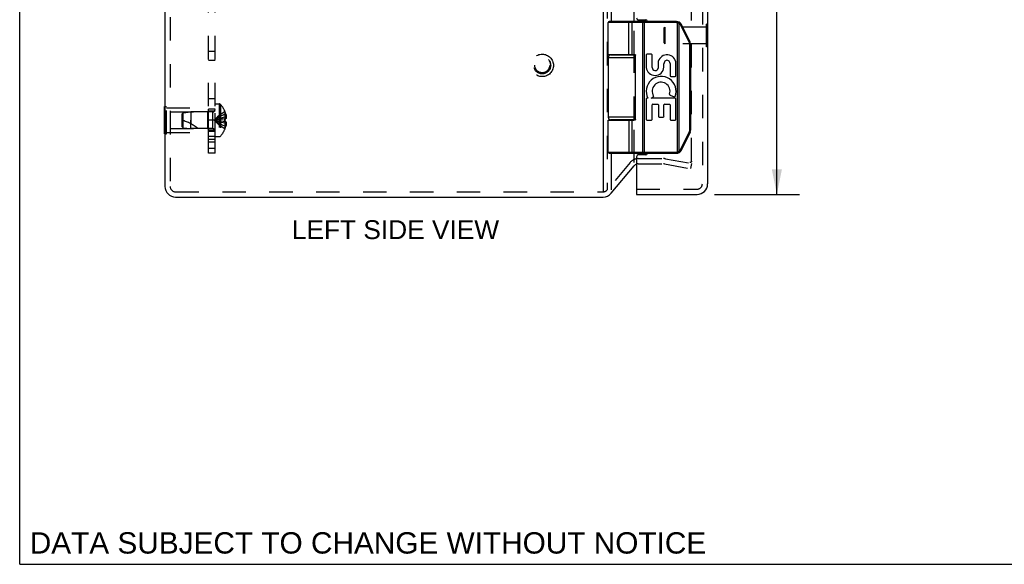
# Model space of a CAD drawing. Header units: inches. Extents: x 0 to 48.6, y 0 to 31.4.
# Tile 1 of 11: x 0 to 11.2, y 0 to 6.2. Entities that reach past the tile are written whole.
import ezdxf

# ---------------------------------------------------------------- set-up
doc = ezdxf.new("R2010")
doc.units = ezdxf.units.IN
doc.header["$LTSCALE"] = 2.671429
doc.header["$MEASUREMENT"] = 0
doc.linetypes.add('HIDDEN', pattern=[0.2, 0.1, -0.1])
doc.layers.get('0').update_dxf_attribs({"linetype": 'CONTINUOUS'})
for name, color, linetype in [('DEFAULT_2', 8, 'HIDDEN'), ('DIMENSIONS', 7, 'CONTINUOUS'), ('DOOR_ASSEMBLY', 7, 'CONTINUOUS'), ('SUBPANEL', 7, 'CONTINUOUS')]:
    doc.layers.add(name, color=color, linetype=linetype)
doc.styles.get("Standard").update_dxf_attribs({"font": 'arial.ttf'})
doc.dimstyles.new('DIMSTYLE_1', dxfattribs={"dimtxt": 0.214286, "dimasz": 0.285714, "dimexe": 0.09, "dimexo": 0.07, "dimgap": 0.0375, "dimtad": 0, "dimtih": 1, "dimtoh": 1, "dimzin": 4, "dimdsep": 46, "dimtxsty": 'Standard', "dimblk": '_FILLED', "dimblk1": '_FILLED', "dimblk2": '_FILLED', "dimcen": 0.09, "dimazin": 1, "dimtfac": 1, "dimtdec": 3, "dimtofl": 0, "dimtmove": 0, "dimatfit": 3, "dimldrblk": '_FILLED', "dimfxl": 0, "dimtolj": 1, "dimtzin": 4, "dimarcsym": 0})

# ---------------------------------------------------------------- blocks, each defined once
blk = doc.blocks.new('_FILLED')
at = {"color": 0, "linetype": 'ByBlock'}
blk.add_solid([(0, 0), (-1, 0.2), (-1, -0.2)], dxfattribs=at)
blk = doc.blocks.new('*D12')
at = {"layer": 'DIMENSIONS', "color": 2, "linetype": 'Continuous'}
for p, q in [((7.919, 16.152), (8.885, 16.152)), ((8.628, 16.152), (8.628, 10.59)), ((8.628, 4.212), (8.628, 9.84)), ((7.919, 4.212), (8.885, 4.212))]:
    blk.add_line(p, q, dxfattribs=at)
at = {"layer": 'DIMENSIONS', "color": 2, "linetype": 'Continuous', "xscale": 0.2857142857, "yscale": 0.2857142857, "zscale": 0.2857142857}
for p, rotation in [((8.628, 16.152), 90), ((8.628, 4.212), 270)]:
    blk.add_blockref('_FILLED', p, dxfattribs=dict(at, rotation=rotation))
at = {"layer": 'DIMENSIONS', "color": 2, "linetype": 'Continuous', "insert": (8.628, 10.483), "char_height": 0.2143, "width": 0.89697, "attachment_point": 2, "line_spacing_factor": 0.9}
blk.add_mtext('11.94\\PDOOR', dxfattribs=at)

msp = doc.modelspace()

# ---------------------------------------------------------------- linework, layer by layer
at = {"color": 7, "linetype": 'Continuous'}
for p, q in [((0, 0), (0, 31.429)), ((1.651, 5.213), (1.655, 5.213)), ((1.651, 4.901), (1.651, 5.213)), ((1.651, 5.057), (1.655, 5.057)), ((1.651, 4.901), (1.655, 4.901)), ((0, 0), (48.571, 0))]:
    msp.add_line(p, q, dxfattribs=at)
at = {"color": 3, "linetype": 'Continuous'}
for p, q in [((1.655, 16.917), (1.655, 4.302)), ((6.648, 16.131), (6.648, 4.242)), ((6.74, 14.182), (6.74, 6.182)), ((7.003, 6.182), (7.003, 14.182)), ((7.049, 6.182), (7.049, 6.202)), ((6.74, 5.807), (6.74, 5.802)), ((7.003, 5.802), (7.003, 5.807)), ((6.74, 5.062), (6.74, 5.057)), ((7.003, 5.057), (7.003, 5.062)), ((6.74, 4.682), (6.74, 4.263)), ((7.003, 4.577), (7.003, 4.682)), ((7.049, 4.662), (7.049, 4.682)), ((6.74, 4.225), (7.003, 4.538)), ((1.775, 4.182), (6.648, 4.182))]:
    msp.add_line(p, q, dxfattribs=at)
for centre, radius, start, end in [((7.049, 4.5), 0.06, 108.8206, 140), ((1.775, 4.302), 0.12, 180, 270), ((6.648, 4.302), 0.12, 270, 320)]:
    msp.add_arc(centre, radius, start, end, dxfattribs=at)
at = {"layer": 'DEFAULT_2', "color": 8, "linetype": 'HIDDEN'}
for p, q in [((1.715, 16.917), (1.715, 4.302)), ((6.694, 16.1), (6.694, 4.263)), ((7.655, 4.59), (7.655, 15.773)), ((7.003, 5.807), (7.003, 6.182)), ((7.003, 5.062), (7.003, 5.802)), ((1.655, 5.213), (1.672, 5.213)), ((1.672, 4.901), (1.672, 5.213)), ((1.672, 5.197), (2.151, 5.197)), ((2.141, 5.152), (2.151, 5.162)), ((2.151, 4.917), (2.151, 5.197)), ((2.226, 5.243), (2.272, 5.243)), ((2.226, 4.87), (2.226, 5.243)), ((2.272, 5.243), (2.272, 4.87)), ((2.287, 5.237), (2.287, 4.877)), ((1.655, 5.057), (1.672, 5.057)), ((1.713, 5.152), (2.141, 5.152)), ((1.713, 5.152), (1.713, 4.962)), ((1.851, 5.131), (1.861, 5.142)), ((1.851, 4.983), (1.851, 5.131)), ((1.861, 5.142), (1.951, 5.151)), ((1.861, 4.972), (1.861, 5.142)), ((2.198, 5.151), (1.951, 5.151)), ((1.951, 5.151), (1.951, 5.057)), ((1.951, 5.057), (1.951, 5.015)), ((1.951, 4.963), (1.951, 5.057)), ((2.141, 5.152), (2.141, 4.962)), ((2.198, 5.151), (2.198, 4.963)), ((2.275, 5.065), (2.254, 5.063)), ((2.295, 5.068), (2.274, 5.065)), ((2.317, 5.07), (2.295, 5.068)), ((2.339, 5.072), (2.317, 5.07)), ((2.339, 5.156), (2.339, 5.155)), ((2.339, 5.156), (2.339, 5.156)), ((2.339, 5.155), (2.339, 5.072)), ((2.339, 5.125), (2.349, 5.125)), ((2.339, 5.092), (2.354, 5.092)), ((2.339, 5.072), (2.339, 5.072)), ((2.339, 5.072), (2.349, 5.072)), ((2.339, 5.07), (2.339, 5.072)), ((2.339, 5.057), (2.339, 5.06)), ((2.339, 5.054), (2.339, 5.057)), ((7.003, 4.682), (7.003, 5.057)), ((1.713, 4.962), (2.141, 4.962)), ((1.851, 4.983), (1.861, 4.972)), ((1.861, 4.972), (1.951, 4.963)), ((2.198, 4.963), (1.951, 4.963)), ((2.141, 4.962), (2.151, 4.952)), ((2.339, 5.041), (2.317, 5.044)), ((2.339, 5.041), (2.339, 5.044)), ((2.339, 5.041), (2.339, 5.041)), ((2.349, 5.041), (2.339, 5.041)), ((2.339, 5.041), (2.339, 4.959)), ((2.339, 5.022), (2.354, 5.022)), ((2.339, 4.988), (2.349, 4.988)), ((2.339, 4.959), (2.339, 4.958)), ((2.339, 4.958), (2.339, 4.957)), ((1.655, 4.901), (1.672, 4.901)), ((1.672, 4.917), (2.151, 4.917)), ((2.226, 4.87), (2.272, 4.87)), ((7.049, 4.62), (7.337, 4.62)), ((7.358, 4.618), (7.655, 4.565)), ((6.957, 4.577), (6.694, 4.263)), ((7.049, 4.56), (7.337, 4.56)), ((7.348, 4.559), (7.645, 4.506)), ((7.655, 4.565), (7.645, 4.506)), ((1.775, 4.242), (6.648, 4.242))]:
    msp.add_line(p, q, dxfattribs=at)
for points in [[(2.339, 5.156), (2.317, 5.142), (2.295, 5.128), (2.274, 5.112), (2.254, 5.095), (2.234, 5.076), (2.215, 5.057)], [(2.339, 5.125), (2.317, 5.116), (2.295, 5.106), (2.275, 5.095), (2.254, 5.083), (2.234, 5.07), (2.215, 5.057)], [(2.339, 5.092), (2.317, 5.087), (2.295, 5.082), (2.275, 5.076), (2.254, 5.07), (2.234, 5.064), (2.215, 5.057)], [(2.254, 5.063), (2.234, 5.06), (2.215, 5.057)], [(2.254, 5.063), (2.234, 5.06), (2.215, 5.057)], [(2.317, 5.044), (2.295, 5.046), (2.274, 5.048), (2.254, 5.051), (2.234, 5.054), (2.215, 5.057)], [(2.295, 5.046), (2.275, 5.048), (2.254, 5.051), (2.234, 5.054), (2.215, 5.057)], [(2.339, 5.022), (2.317, 5.027), (2.295, 5.032), (2.275, 5.038), (2.254, 5.044), (2.234, 5.05), (2.215, 5.057)], [(2.339, 4.988), (2.317, 4.998), (2.295, 5.008), (2.275, 5.019), (2.254, 5.031), (2.234, 5.044), (2.215, 5.057)], [(2.339, 4.958), (2.317, 4.971), (2.295, 4.986), (2.274, 5.002), (2.254, 5.019), (2.234, 5.038), (2.215, 5.057)], [(2.339, 5.072), (2.339, 5.07), (2.339, 5.067), (2.339, 5.065), (2.339, 5.062), (2.339, 5.06), (2.339, 5.057)], [(2.339, 5.062), (2.339, 5.065), (2.339, 5.067)], [(2.339, 5.057), (2.339, 5.054), (2.339, 5.052), (2.339, 5.049), (2.339, 5.047), (2.339, 5.044), (2.339, 5.041)], [(2.339, 5.047), (2.339, 5.049), (2.339, 5.052)], [(2.349, 5.125), (2.35, 5.121), (2.351, 5.117), (2.352, 5.113), (2.352, 5.109), (2.353, 5.104), (2.353, 5.1), (2.354, 5.096), (2.354, 5.092)], [(2.354, 5.092), (2.354, 5.09), (2.354, 5.087), (2.353, 5.085), (2.353, 5.082), (2.352, 5.08), (2.351, 5.078), (2.35, 5.075), (2.349, 5.072)], [(2.349, 5.041), (2.35, 5.039), (2.351, 5.036), (2.352, 5.034), (2.353, 5.031), (2.353, 5.029), (2.354, 5.027), (2.354, 5.024), (2.354, 5.022)], [(2.354, 5.022), (2.354, 5.018), (2.353, 5.014), (2.353, 5.009), (2.352, 5.005), (2.352, 5.001), (2.351, 4.997), (2.35, 4.993), (2.349, 4.988)], [(7.64, 4.575), (7.639, 4.575), (7.638, 4.576)], [(7.655, 4.59), (7.655, 4.589), (7.655, 4.588), (7.655, 4.586), (7.654, 4.585), (7.654, 4.584), (7.653, 4.583), (7.652, 4.582), (7.652, 4.581), (7.651, 4.58), (7.65, 4.579), (7.649, 4.578), (7.648, 4.577), (7.647, 4.577), (7.645, 4.576), (7.644, 4.576), (7.643, 4.576), (7.642, 4.575), (7.64, 4.575)]]:
    msp.add_lwpolyline(points, dxfattribs=at)
for radius in [0.128, 0.0966, 0.094, 0.084]:
    msp.add_circle((5.954, 5.682), radius, dxfattribs=at)
for centre, radius, start, end in [((2.198, 5.179), 0.0282, 270, 360), ((2.272, 5.223), 0.02, 43.5138, 90), ((2.097, 5.057), 0.262, 22.3613, 43.5138), ((1.681, 4.512), 0.571, 52.1862, 72.6646), ((2.097, 5.057), 0.261, 15.1941, 22.0894), ((2.198, 4.935), 0.0282, 0, 90), ((2.097, 5.057), 0.262, 316.4862, 337.6387), ((2.097, 5.057), 0.261, 337.9106, 344.8059), ((2.272, 4.89), 0.02, 270, 316.4862), ((7.049, 4.5), 0.12, 90, 140), ((7.337, 4.5), 0.12, 80, 90), ((7.049, 4.5), 0.06, 90, 108.8206), ((7.337, 4.5), 0.06, 80, 90), ((1.775, 4.302), 0.06, 180, 270), ((6.648, 4.302), 0.06, 270, 320)]:
    msp.add_arc(centre, radius, start, end, dxfattribs=at)
at = {"layer": 'DOOR_ASSEMBLY', "color": 8, "linetype": 'HIDDEN'}
for p, q in [((7.779, 16.032), (7.779, 4.332)), ((7.343, 6.106), (7.353, 6.116)), ((7.343, 5.938), (7.343, 6.106)), ((7.825, 6.116), (7.353, 6.116)), ((7.353, 6.116), (7.353, 5.928)), ((7.839, 6.15), (7.825, 6.15)), ((7.825, 5.894), (7.825, 6.15)), ((7.343, 5.938), (7.353, 5.928)), ((7.825, 5.928), (7.353, 5.928)), ((7.839, 5.894), (7.825, 5.894)), ((7.029, 4.272), (7.719, 4.272))]:
    msp.add_line(p, q, dxfattribs=at)
at = {"layer": 'DOOR_ASSEMBLY', "color": 3, "linetype": 'Continuous'}
for p, q in [((7.839, 16.032), (7.839, 4.332)), ((7.049, 6.202), (7.134, 6.202)), ((7.029, 4.642), (7.029, 4.272)), ((7.134, 4.662), (7.049, 4.662)), ((7.029, 4.212), (7.719, 4.212))]:
    msp.add_line(p, q, dxfattribs=at)
at = {"layer": 'DOOR_ASSEMBLY', "color": 7, "linetype": 'Continuous'}
for p, q in [((7.484, 6.182), (6.719, 6.182)), ((6.937, 6.182), (6.937, 6.182)), ((6.937, 6.182), (6.937, 6.182)), ((6.937, 6.182), (6.937, 6.182)), ((6.937, 6.182), (6.937, 6.182)), ((7.099, 6.177), (7.099, 6.177)), ((7.1, 6.177), (7.099, 6.177)), ((7.1, 6.176), (7.1, 6.177)), ((7.1, 6.176), (7.1, 6.176)), ((7.1, 6.176), (7.1, 6.176)), ((7.1, 6.175), (7.1, 6.176)), ((7.1, 6.175), (7.1, 6.175)), ((7.1, 6.174), (7.1, 6.174)), ((7.1, 6.174), (7.1, 6.174)), ((7.1, 6.173), (7.1, 6.174)), ((7.1, 6.173), (7.1, 6.173)), ((7.1, 6.172), (7.1, 6.173)), ((7.1, 6.172), (7.1, 6.172)), ((7.1, 6.172), (7.1, 6.172)), ((7.1, 6.171), (7.1, 6.172)), ((7.1, 6.171), (7.1, 6.171)), ((7.119, 4.682), (7.119, 6.182)), ((7.484, 6.169), (7.484, 6.182)), ((7.496, 6.167), (7.499, 6.18)), ((7.484, 6.169), (6.706, 6.169)), ((6.706, 5.807), (6.706, 6.169)), ((6.943, 5.807), (6.943, 6.169)), ((6.943, 5.807), (6.943, 6.169)), ((6.979, 5.807), (6.979, 6.169)), ((7.1, 6.17), (7.1, 6.171)), ((7.1, 6.17), (7.1, 6.17)), ((7.1, 6.169), (7.1, 6.17)), ((7.1, 4.695), (7.1, 6.169)), ((7.496, 4.696), (7.496, 6.167)), ((7.513, 6.161), (7.514, 6.162)), ((7.513, 4.703), (7.513, 6.161)), ((7.513, 6.161), (7.513, 6.161)), ((7.514, 6.163), (7.515, 6.163)), ((7.514, 6.162), (7.514, 6.163)), ((7.514, 6.162), (7.514, 6.162)), ((7.515, 6.165), (7.516, 6.165)), ((7.515, 6.164), (7.515, 6.165)), ((7.515, 6.164), (7.515, 6.164)), ((7.515, 6.164), (7.515, 6.164)), ((7.515, 6.163), (7.515, 6.164)), ((7.516, 6.166), (7.517, 6.167)), ((7.516, 6.166), (7.516, 6.166)), ((7.516, 6.166), (7.516, 6.166)), ((7.516, 6.165), (7.516, 6.166)), ((7.516, 6.165), (7.516, 6.165)), ((7.517, 6.168), (7.517, 6.168)), ((7.517, 6.168), (7.517, 6.168)), ((7.517, 6.167), (7.517, 6.168)), ((7.517, 6.167), (7.517, 6.167)), ((7.517, 6.167), (7.517, 6.167)), ((7.517, 6.167), (7.517, 6.167)), ((7.631, 5.939), (7.53, 6.142)), ((7.53, 6.142), (7.531, 6.142)), ((7.53, 6.142), (7.53, 6.142)), ((7.531, 6.142), (7.532, 6.143)), ((7.532, 6.143), (7.533, 6.143)), ((7.533, 6.143), (7.534, 6.144)), ((7.533, 6.143), (7.533, 6.143)), ((7.534, 6.144), (7.535, 6.144)), ((7.535, 6.144), (7.536, 6.145)), ((7.535, 6.144), (7.535, 6.144)), ((7.536, 6.145), (7.537, 6.145)), ((7.536, 6.145), (7.536, 6.145)), ((7.536, 6.145), (7.536, 6.145)), ((7.537, 6.146), (7.538, 6.146)), ((7.537, 6.146), (7.537, 6.146)), ((7.537, 6.145), (7.537, 6.146)), ((7.538, 6.146), (7.538, 6.146)), ((7.538, 6.146), (7.538, 6.146)), ((7.538, 6.146), (7.538, 6.146)), ((7.538, 6.146), (7.538, 6.146)), ((7.641, 5.945), (7.54, 6.147)), ((7.843, 6.15), (7.839, 6.15)), ((7.843, 5.894), (7.843, 6.15)), ((7.631, 5.939), (7.632, 5.94)), ((7.632, 5.94), (7.633, 5.94)), ((7.632, 5.94), (7.632, 5.94)), ((7.633, 5.94), (7.634, 5.941)), ((7.634, 5.941), (7.635, 5.942)), ((7.634, 5.941), (7.634, 5.941)), ((7.635, 5.942), (7.636, 5.942)), ((7.636, 5.942), (7.637, 5.942)), ((7.636, 5.942), (7.636, 5.942)), ((7.636, 5.917), (7.647, 5.917)), ((7.636, 4.947), (7.636, 5.917)), ((7.637, 5.943), (7.638, 5.943)), ((7.637, 5.942), (7.637, 5.943)), ((7.638, 5.943), (7.639, 5.944)), ((7.638, 5.943), (7.638, 5.943)), ((7.638, 5.943), (7.638, 5.943)), ((7.638, 5.943), (7.638, 5.943)), ((7.639, 5.944), (7.639, 5.944)), ((7.639, 5.944), (7.639, 5.944)), ((7.639, 5.944), (7.639, 5.944)), ((7.639, 5.944), (7.639, 5.944)), ((7.647, 4.947), (7.647, 5.917)), ((7.843, 5.894), (7.839, 5.894)), ((6.706, 5.772), (7.017, 5.772)), ((6.706, 5.772), (6.706, 5.092)), ((6.736, 5.802), (7.015, 5.802)), ((6.786, 5.807), (6.786, 5.802)), ((6.942, 5.807), (6.942, 5.802)), ((7.017, 5.067), (7.017, 5.797)), ((7.138, 5.8), (7.138, 5.658)), ((7.198, 5.808), (7.147, 5.808)), ((7.207, 5.658), (7.207, 5.8)), ((7.277, 5.726), (7.277, 5.651)), ((7.342, 5.659), (7.342, 5.702)), ((7.411, 5.705), (7.411, 5.565)), ((7.478, 5.565), (7.478, 5.705)), ((7.419, 5.557), (7.47, 5.557)), ((7.138, 5.299), (7.138, 5.067)), ((7.158, 5.307), (7.147, 5.307)), ((7.196, 5.307), (7.221, 5.325)), ((7.47, 5.307), (7.196, 5.307)), ((7.412, 5.342), (7.457, 5.322)), ((7.478, 5.067), (7.478, 5.299)), ((7.207, 5.067), (7.207, 5.231)), ((7.215, 5.24), (7.27, 5.24)), ((7.278, 5.231), (7.278, 5.102)), ((7.342, 5.102), (7.342, 5.231)), ((7.35, 5.24), (7.403, 5.24)), ((7.411, 5.231), (7.411, 5.067)), ((7.017, 5.092), (6.706, 5.092)), ((6.706, 5.057), (6.997, 5.057)), ((6.706, 4.695), (6.706, 5.057)), ((7.015, 5.062), (6.736, 5.062)), ((6.786, 5.062), (6.786, 5.057)), ((6.942, 5.062), (6.942, 5.057)), ((6.979, 4.695), (6.979, 5.057)), ((7.147, 5.059), (7.198, 5.059)), ((7.287, 5.093), (7.334, 5.093)), ((7.419, 5.059), (7.47, 5.059)), ((7.636, 4.947), (7.647, 4.947)), ((7.53, 4.722), (7.631, 4.925)), ((7.54, 4.716), (7.641, 4.919)), ((7.631, 4.925), (7.632, 4.924)), ((7.632, 4.924), (7.633, 4.924)), ((7.633, 4.924), (7.633, 4.923)), ((7.633, 4.923), (7.634, 4.923)), ((7.634, 4.923), (7.635, 4.923)), ((7.635, 4.923), (7.635, 4.922)), ((7.635, 4.922), (7.636, 4.922)), ((7.636, 4.922), (7.636, 4.922)), ((7.636, 4.922), (7.637, 4.921)), ((7.637, 4.921), (7.637, 4.921)), ((7.637, 4.921), (7.638, 4.921)), ((7.638, 4.921), (7.638, 4.921)), ((7.638, 4.921), (7.638, 4.921)), ((7.638, 4.921), (7.638, 4.92)), ((7.638, 4.92), (7.639, 4.92)), ((7.639, 4.92), (7.639, 4.92)), ((7.639, 4.92), (7.639, 4.92)), ((7.639, 4.92), (7.639, 4.92)), ((7.53, 4.722), (7.531, 4.722)), ((7.531, 4.722), (7.532, 4.721)), ((7.532, 4.721), (7.532, 4.721)), ((7.532, 4.721), (7.533, 4.721)), ((7.533, 4.721), (7.534, 4.72)), ((7.534, 4.72), (7.534, 4.72)), ((7.534, 4.72), (7.535, 4.72)), ((7.535, 4.72), (7.535, 4.719)), ((7.535, 4.719), (7.536, 4.719)), ((7.536, 4.719), (7.536, 4.719)), ((7.536, 4.719), (7.536, 4.719)), ((7.536, 4.719), (7.537, 4.718)), ((7.537, 4.718), (7.537, 4.718)), ((7.537, 4.718), (7.537, 4.718)), ((7.537, 4.718), (7.538, 4.718)), ((7.538, 4.718), (7.538, 4.718)), ((7.538, 4.718), (7.538, 4.718)), ((7.538, 4.718), (7.538, 4.718)), ((6.706, 4.695), (7.484, 4.695)), ((6.719, 4.682), (7.484, 4.682)), ((6.937, 4.682), (6.937, 4.682)), ((6.937, 4.682), (6.937, 4.682)), ((6.937, 4.682), (6.937, 4.682)), ((6.937, 4.682), (6.937, 4.682)), ((6.937, 4.682), (6.937, 4.682)), ((7.1, 4.687), (7.099, 4.687)), ((7.1, 4.695), (7.1, 4.694)), ((7.1, 4.694), (7.1, 4.694)), ((7.1, 4.694), (7.1, 4.694)), ((7.1, 4.694), (7.1, 4.693)), ((7.1, 4.693), (7.1, 4.693)), ((7.1, 4.693), (7.1, 4.692)), ((7.1, 4.692), (7.1, 4.692)), ((7.1, 4.692), (7.1, 4.691)), ((7.1, 4.691), (7.1, 4.691)), ((7.1, 4.691), (7.1, 4.691)), ((7.1, 4.691), (7.1, 4.69)), ((7.1, 4.69), (7.1, 4.69)), ((7.1, 4.69), (7.1, 4.689)), ((7.1, 4.689), (7.1, 4.689)), ((7.1, 4.689), (7.1, 4.689)), ((7.1, 4.689), (7.1, 4.688)), ((7.1, 4.688), (7.1, 4.688)), ((7.1, 4.687), (7.1, 4.687)), ((7.484, 4.695), (7.484, 4.682)), ((7.496, 4.696), (7.499, 4.684)), ((7.513, 4.703), (7.513, 4.703)), ((7.513, 4.703), (7.514, 4.702)), ((7.514, 4.702), (7.514, 4.702)), ((7.514, 4.702), (7.514, 4.701)), ((7.514, 4.701), (7.515, 4.701)), ((7.515, 4.701), (7.515, 4.7)), ((7.515, 4.7), (7.515, 4.7)), ((7.515, 4.7), (7.515, 4.699)), ((7.515, 4.699), (7.516, 4.699)), ((7.516, 4.699), (7.516, 4.699)), ((7.516, 4.699), (7.516, 4.698)), ((7.516, 4.698), (7.516, 4.698)), ((7.516, 4.698), (7.516, 4.698)), ((7.516, 4.698), (7.516, 4.697)), ((7.516, 4.697), (7.517, 4.697)), ((7.517, 4.697), (7.517, 4.697)), ((7.517, 4.697), (7.517, 4.697)), ((7.517, 4.697), (7.517, 4.696)), ((7.517, 4.696), (7.517, 4.696)), ((7.029, 4.272), (7.029, 4.212))]:
    msp.add_line(p, q, dxfattribs=at)
for points in [[(6.943, 6.169), (6.943, 6.169), (6.943, 6.17), (6.943, 6.17), (6.943, 6.17), (6.943, 6.17), (6.943, 6.17), (6.943, 6.171), (6.943, 6.171), (6.943, 6.171), (6.943, 6.171), (6.943, 6.172), (6.943, 6.172), (6.943, 6.172), (6.943, 6.172), (6.943, 6.172), (6.943, 6.173), (6.943, 6.173), (6.943, 6.173), (6.943, 6.173), (6.943, 6.173), (6.943, 6.174), (6.943, 6.174), (6.943, 6.174), (6.943, 6.174), (6.943, 6.174), (6.943, 6.175), (6.943, 6.175), (6.942, 6.175), (6.942, 6.175), (6.942, 6.175), (6.942, 6.176), (6.942, 6.176), (6.942, 6.176), (6.942, 6.176), (6.942, 6.176), (6.942, 6.176), (6.942, 6.177), (6.942, 6.177), (6.942, 6.177), (6.942, 6.177), (6.942, 6.177), (6.942, 6.177), (6.942, 6.178), (6.941, 6.178), (6.941, 6.178), (6.941, 6.178), (6.941, 6.178), (6.941, 6.178), (6.941, 6.179), (6.941, 6.179), (6.941, 6.179), (6.941, 6.179), (6.941, 6.179), (6.941, 6.179), (6.941, 6.179), (6.94, 6.18), (6.94, 6.18), (6.94, 6.18), (6.94, 6.18), (6.94, 6.18), (6.94, 6.18), (6.94, 6.18), (6.94, 6.18), (6.94, 6.18), (6.94, 6.181), (6.94, 6.181), (6.939, 6.181), (6.939, 6.181), (6.939, 6.181), (6.939, 6.181), (6.939, 6.181), (6.939, 6.181), (6.939, 6.181), (6.939, 6.181), (6.939, 6.181), (6.939, 6.181), (6.938, 6.181), (6.938, 6.182), (6.938, 6.182), (6.938, 6.182), (6.938, 6.182), (6.938, 6.182), (6.938, 6.182), (6.938, 6.182), (6.938, 6.182), (6.937, 6.182), (6.937, 6.182), (6.937, 6.182)], [(6.943, 6.169), (6.943, 6.169), (6.943, 6.17), (6.943, 6.17), (6.943, 6.17), (6.943, 6.17), (6.943, 6.17), (6.943, 6.171), (6.943, 6.171), (6.943, 6.171), (6.943, 6.171), (6.943, 6.172), (6.943, 6.172), (6.943, 6.172), (6.943, 6.172), (6.943, 6.172), (6.943, 6.173), (6.943, 6.173), (6.943, 6.173), (6.943, 6.173), (6.943, 6.173), (6.943, 6.174), (6.943, 6.174), (6.943, 6.174), (6.943, 6.174), (6.943, 6.174), (6.943, 6.175), (6.943, 6.175), (6.943, 6.175), (6.942, 6.175), (6.942, 6.175), (6.942, 6.176), (6.942, 6.176), (6.942, 6.176), (6.942, 6.176), (6.942, 6.176), (6.942, 6.176), (6.942, 6.177), (6.942, 6.177), (6.942, 6.177), (6.942, 6.177), (6.942, 6.177), (6.942, 6.177), (6.942, 6.178), (6.942, 6.178), (6.941, 6.178), (6.941, 6.178), (6.941, 6.178), (6.941, 6.178), (6.941, 6.179), (6.941, 6.179), (6.941, 6.179), (6.941, 6.179), (6.941, 6.179), (6.941, 6.179), (6.941, 6.179), (6.941, 6.18), (6.94, 6.18), (6.94, 6.18), (6.94, 6.18), (6.94, 6.18), (6.94, 6.18), (6.94, 6.18), (6.94, 6.18), (6.94, 6.18), (6.94, 6.181), (6.94, 6.181), (6.939, 6.181), (6.939, 6.181), (6.939, 6.181), (6.939, 6.181), (6.939, 6.181), (6.939, 6.181), (6.939, 6.181), (6.939, 6.181), (6.939, 6.181), (6.939, 6.181), (6.938, 6.181), (6.938, 6.182), (6.938, 6.182), (6.938, 6.182), (6.938, 6.182), (6.938, 6.182), (6.938, 6.182), (6.938, 6.182), (6.938, 6.182), (6.937, 6.182), (6.937, 6.182), (6.937, 6.182), (6.937, 6.182)], [(6.979, 6.169), (6.979, 6.169), (6.979, 6.169), (6.979, 6.17), (6.979, 6.17), (6.979, 6.17), (6.979, 6.17), (6.979, 6.17), (6.979, 6.171), (6.979, 6.171), (6.979, 6.171), (6.979, 6.171), (6.979, 6.172), (6.979, 6.172), (6.979, 6.172), (6.979, 6.172), (6.979, 6.172), (6.979, 6.173), (6.979, 6.173), (6.979, 6.173), (6.979, 6.173), (6.979, 6.173), (6.979, 6.174), (6.979, 6.174), (6.978, 6.174), (6.978, 6.174), (6.978, 6.174), (6.978, 6.175), (6.978, 6.175), (6.978, 6.175), (6.978, 6.175), (6.978, 6.175), (6.978, 6.176), (6.978, 6.176), (6.978, 6.176), (6.978, 6.176), (6.978, 6.176), (6.977, 6.176), (6.977, 6.177), (6.977, 6.177), (6.977, 6.177), (6.977, 6.177), (6.977, 6.177), (6.977, 6.177), (6.977, 6.178), (6.977, 6.178), (6.976, 6.178), (6.976, 6.178), (6.976, 6.178), (6.976, 6.178), (6.976, 6.179), (6.976, 6.179), (6.976, 6.179), (6.976, 6.179), (6.975, 6.179), (6.975, 6.179), (6.975, 6.179), (6.975, 6.18), (6.975, 6.18), (6.975, 6.18), (6.975, 6.18), (6.975, 6.18), (6.974, 6.18), (6.974, 6.18), (6.974, 6.18), (6.974, 6.18), (6.974, 6.181), (6.974, 6.181), (6.974, 6.181), (6.973, 6.181), (6.973, 6.181), (6.973, 6.181), (6.973, 6.181), (6.973, 6.181), (6.973, 6.181), (6.972, 6.181), (6.972, 6.181), (6.972, 6.181), (6.972, 6.181), (6.972, 6.182), (6.972, 6.182), (6.972, 6.182), (6.971, 6.182), (6.971, 6.182), (6.971, 6.182), (6.971, 6.182), (6.971, 6.182), (6.971, 6.182), (6.97, 6.182), (6.97, 6.182), (6.97, 6.182), (6.97, 6.182), (6.97, 6.182), (6.97, 6.182), (6.969, 6.182)], [(7.099, 6.177), (7.099, 6.178), (7.099, 6.178), (7.099, 6.178), (7.099, 6.178), (7.099, 6.178), (7.099, 6.178), (7.099, 6.179), (7.099, 6.179), (7.099, 6.179), (7.099, 6.179), (7.099, 6.179), (7.099, 6.179), (7.099, 6.179), (7.099, 6.18), (7.099, 6.18), (7.099, 6.18), (7.099, 6.18), (7.099, 6.18), (7.099, 6.18), (7.099, 6.18), (7.099, 6.18), (7.099, 6.18), (7.099, 6.181), (7.099, 6.181), (7.099, 6.181), (7.099, 6.181), (7.099, 6.181), (7.099, 6.181), (7.099, 6.181), (7.099, 6.181), (7.099, 6.181), (7.099, 6.181), (7.099, 6.181), (7.098, 6.181), (7.098, 6.181), (7.098, 6.182), (7.098, 6.182), (7.098, 6.182), (7.098, 6.182), (7.098, 6.182), (7.098, 6.182), (7.098, 6.182), (7.098, 6.182), (7.098, 6.182), (7.098, 6.182), (7.098, 6.182), (7.098, 6.182), (7.098, 6.182), (7.098, 6.182), (7.098, 6.182), (7.098, 6.182)], [(7.1, 6.174), (7.1, 6.175), (7.1, 6.175)], [(7.517, 6.168), (7.518, 6.168), (7.518, 6.169), (7.518, 6.169), (7.518, 6.169), (7.518, 6.169), (7.518, 6.169), (7.518, 6.169), (7.518, 6.169), (7.518, 6.169), (7.518, 6.169), (7.518, 6.17), (7.518, 6.17), (7.518, 6.17), (7.518, 6.17), (7.518, 6.17), (7.518, 6.17), (7.518, 6.17), (7.518, 6.17), (7.518, 6.17), (7.518, 6.17), (7.518, 6.17), (7.518, 6.171), (7.518, 6.171), (7.518, 6.171), (7.518, 6.171), (7.518, 6.171), (7.518, 6.171), (7.518, 6.171), (7.518, 6.171), (7.518, 6.171), (7.518, 6.171), (7.518, 6.171), (7.518, 6.171), (7.518, 6.171), (7.518, 6.171), (7.518, 6.171), (7.518, 6.171), (7.518, 6.171), (7.518, 6.171), (7.518, 6.171), (7.518, 6.171), (7.518, 6.171), (7.518, 6.171)], [(7.513, 6.161), (7.512, 6.161), (7.512, 6.161), (7.511, 6.161), (7.511, 6.162), (7.51, 6.162), (7.51, 6.162), (7.509, 6.163), (7.509, 6.163), (7.508, 6.163), (7.508, 6.163), (7.507, 6.164), (7.507, 6.164), (7.506, 6.164), (7.506, 6.164), (7.505, 6.165), (7.505, 6.165), (7.504, 6.165), (7.503, 6.165), (7.503, 6.165), (7.502, 6.166), (7.502, 6.166), (7.501, 6.166), (7.501, 6.166), (7.5, 6.166), (7.5, 6.166), (7.499, 6.167), (7.498, 6.167), (7.498, 6.167), (7.497, 6.167), (7.497, 6.167), (7.496, 6.167), (7.496, 6.167)], [(7.53, 6.142), (7.53, 6.142), (7.529, 6.143), (7.529, 6.143), (7.529, 6.143), (7.529, 6.144), (7.528, 6.144), (7.528, 6.145), (7.528, 6.145), (7.527, 6.146), (7.527, 6.146), (7.527, 6.147), (7.527, 6.147), (7.526, 6.148), (7.526, 6.148), (7.526, 6.148), (7.525, 6.149), (7.525, 6.149), (7.525, 6.15), (7.524, 6.15), (7.524, 6.151), (7.524, 6.151), (7.523, 6.151), (7.523, 6.152), (7.523, 6.152), (7.522, 6.153), (7.522, 6.153), (7.522, 6.153), (7.521, 6.154), (7.521, 6.154), (7.52, 6.155), (7.52, 6.155), (7.52, 6.155), (7.519, 6.156), (7.519, 6.156), (7.518, 6.156), (7.518, 6.157), (7.518, 6.157), (7.517, 6.157), (7.517, 6.158), (7.516, 6.158), (7.516, 6.158), (7.516, 6.159), (7.515, 6.159), (7.515, 6.159), (7.514, 6.16), (7.514, 6.16), (7.513, 6.16), (7.513, 6.161)], [(7.538, 6.146), (7.538, 6.146), (7.539, 6.146), (7.539, 6.146), (7.539, 6.147), (7.539, 6.147), (7.539, 6.147), (7.539, 6.147), (7.539, 6.147), (7.539, 6.147), (7.539, 6.147), (7.539, 6.147), (7.539, 6.147), (7.539, 6.147), (7.539, 6.147), (7.539, 6.147), (7.539, 6.147), (7.539, 6.147), (7.539, 6.147), (7.54, 6.147), (7.54, 6.147), (7.54, 6.147), (7.54, 6.147), (7.54, 6.147), (7.54, 6.147), (7.54, 6.147), (7.54, 6.147), (7.54, 6.147), (7.54, 6.147), (7.54, 6.147), (7.54, 6.147)], [(7.636, 5.917), (7.636, 5.918), (7.636, 5.918), (7.636, 5.919), (7.636, 5.919), (7.636, 5.92), (7.636, 5.92), (7.636, 5.921), (7.636, 5.922), (7.636, 5.922), (7.636, 5.923), (7.636, 5.923), (7.636, 5.924), (7.636, 5.924), (7.636, 5.925), (7.635, 5.925), (7.635, 5.926), (7.635, 5.926), (7.635, 5.927), (7.635, 5.927), (7.635, 5.928), (7.635, 5.929), (7.635, 5.929), (7.635, 5.93), (7.634, 5.93), (7.634, 5.931), (7.634, 5.931), (7.634, 5.932), (7.634, 5.932), (7.634, 5.933), (7.633, 5.933), (7.633, 5.934), (7.633, 5.934), (7.633, 5.935), (7.633, 5.935), (7.633, 5.936), (7.632, 5.936), (7.632, 5.937), (7.632, 5.937), (7.632, 5.938), (7.631, 5.938), (7.631, 5.939), (7.631, 5.939)], [(7.639, 5.944), (7.64, 5.944), (7.64, 5.944), (7.64, 5.944), (7.64, 5.944), (7.64, 5.944), (7.64, 5.944), (7.64, 5.944), (7.64, 5.944), (7.64, 5.945), (7.64, 5.945), (7.64, 5.945), (7.64, 5.945), (7.64, 5.945), (7.64, 5.945), (7.64, 5.945), (7.641, 5.945), (7.641, 5.945), (7.641, 5.945), (7.641, 5.945), (7.641, 5.945), (7.641, 5.945), (7.641, 5.945), (7.641, 5.945), (7.641, 5.945), (7.641, 5.945), (7.641, 5.945), (7.641, 5.945), (7.641, 5.945), (7.641, 5.945), (7.641, 5.945)], [(6.706, 5.807), (6.997, 5.807), (6.998, 5.807), (6.999, 5.807), (6.999, 5.807), (7, 5.807), (7.001, 5.807), (7.001, 5.807), (7.002, 5.807), (7.002, 5.807), (7.003, 5.807), (7.004, 5.807), (7.004, 5.806), (7.005, 5.806), (7.005, 5.806), (7.005, 5.806), (7.006, 5.806), (7.006, 5.806), (7.007, 5.806), (7.007, 5.806), (7.008, 5.806), (7.008, 5.806), (7.008, 5.806), (7.009, 5.806), (7.009, 5.805), (7.009, 5.805), (7.01, 5.805), (7.01, 5.805), (7.01, 5.805), (7.01, 5.805), (7.011, 5.805), (7.011, 5.805), (7.011, 5.805), (7.012, 5.804), (7.012, 5.804), (7.012, 5.804), (7.012, 5.804), (7.012, 5.804), (7.013, 5.804), (7.013, 5.804), (7.013, 5.804), (7.013, 5.803), (7.013, 5.803), (7.014, 5.803), (7.014, 5.803), (7.014, 5.803), (7.014, 5.803), (7.014, 5.803), (7.014, 5.803), (7.015, 5.802), (7.015, 5.802), (7.015, 5.802), (7.015, 5.802), (7.015, 5.802), (7.015, 5.802), (7.015, 5.802), (7.015, 5.802), (7.015, 5.802), (7.016, 5.801), (7.016, 5.801), (7.016, 5.801), (7.016, 5.801), (7.016, 5.801), (7.016, 5.801), (7.016, 5.801), (7.016, 5.801), (7.016, 5.8), (7.016, 5.8), (7.016, 5.8), (7.016, 5.8), (7.017, 5.8), (7.017, 5.8), (7.017, 5.8), (7.017, 5.8), (7.017, 5.8), (7.017, 5.799), (7.017, 5.799), (7.017, 5.799), (7.017, 5.799), (7.017, 5.799), (7.017, 5.799), (7.017, 5.799), (7.017, 5.799), (7.017, 5.799), (7.017, 5.798), (7.017, 5.798), (7.017, 5.798), (7.017, 5.798), (7.017, 5.798), (7.017, 5.798), (7.017, 5.798), (7.017, 5.798), (7.017, 5.798), (7.017, 5.797), (7.017, 5.797), (7.017, 5.797), (7.017, 5.797), (7.017, 5.797), (7.017, 5.797)], [(6.943, 5.057), (6.943, 4.695), (6.943, 4.694), (6.943, 4.694), (6.943, 4.694), (6.943, 4.694), (6.943, 4.694), (6.943, 4.693), (6.943, 4.693), (6.943, 4.693), (6.943, 4.693), (6.943, 4.693), (6.943, 4.692), (6.943, 4.692), (6.943, 4.692), (6.943, 4.692), (6.943, 4.691), (6.943, 4.691), (6.943, 4.691), (6.943, 4.691), (6.943, 4.691), (6.943, 4.69), (6.943, 4.69), (6.943, 4.69), (6.943, 4.69), (6.943, 4.69), (6.943, 4.689), (6.943, 4.689), (6.943, 4.689), (6.942, 4.689), (6.942, 4.689), (6.942, 4.688), (6.942, 4.688), (6.942, 4.688), (6.942, 4.688), (6.942, 4.688), (6.942, 4.688), (6.942, 4.687), (6.942, 4.687), (6.942, 4.687), (6.942, 4.687), (6.942, 4.687), (6.942, 4.687), (6.942, 4.686), (6.942, 4.686), (6.941, 4.686), (6.941, 4.686), (6.941, 4.686), (6.941, 4.686), (6.941, 4.685), (6.941, 4.685), (6.941, 4.685), (6.941, 4.685), (6.941, 4.685), (6.941, 4.685), (6.941, 4.685), (6.941, 4.684), (6.94, 4.684), (6.94, 4.684), (6.94, 4.684), (6.94, 4.684), (6.94, 4.684), (6.94, 4.684), (6.94, 4.684), (6.94, 4.684), (6.94, 4.683), (6.94, 4.683), (6.94, 4.683), (6.939, 4.683), (6.939, 4.683), (6.939, 4.683), (6.939, 4.683), (6.939, 4.683), (6.939, 4.683), (6.939, 4.683), (6.939, 4.683), (6.939, 4.683), (6.939, 4.682), (6.938, 4.682), (6.938, 4.682), (6.938, 4.682), (6.938, 4.682), (6.938, 4.682), (6.938, 4.682), (6.938, 4.682), (6.938, 4.682), (6.938, 4.682), (6.937, 4.682), (6.937, 4.682), (6.937, 4.682)], [(6.943, 5.057), (6.943, 4.695), (6.943, 4.694), (6.943, 4.694), (6.943, 4.694), (6.943, 4.694), (6.943, 4.694), (6.943, 4.693), (6.943, 4.693), (6.943, 4.693), (6.943, 4.693), (6.943, 4.693), (6.943, 4.692), (6.943, 4.692), (6.943, 4.692), (6.943, 4.692), (6.943, 4.691), (6.943, 4.691), (6.943, 4.691), (6.943, 4.691), (6.943, 4.691), (6.943, 4.69), (6.943, 4.69), (6.943, 4.69), (6.943, 4.69), (6.943, 4.69), (6.943, 4.689), (6.943, 4.689), (6.943, 4.689), (6.943, 4.689), (6.942, 4.689), (6.942, 4.688), (6.942, 4.688), (6.942, 4.688), (6.942, 4.688), (6.942, 4.688), (6.942, 4.688), (6.942, 4.687), (6.942, 4.687), (6.942, 4.687), (6.942, 4.687), (6.942, 4.687), (6.942, 4.687), (6.942, 4.686), (6.942, 4.686), (6.942, 4.686), (6.941, 4.686), (6.941, 4.686), (6.941, 4.686), (6.941, 4.685), (6.941, 4.685), (6.941, 4.685), (6.941, 4.685), (6.941, 4.685), (6.941, 4.685), (6.941, 4.685), (6.941, 4.684), (6.941, 4.684), (6.94, 4.684), (6.94, 4.684), (6.94, 4.684), (6.94, 4.684), (6.94, 4.684), (6.94, 4.684), (6.94, 4.684), (6.94, 4.683), (6.94, 4.683), (6.94, 4.683), (6.939, 4.683), (6.939, 4.683), (6.939, 4.683), (6.939, 4.683), (6.939, 4.683), (6.939, 4.683), (6.939, 4.683), (6.939, 4.683), (6.939, 4.683), (6.939, 4.682), (6.938, 4.682), (6.938, 4.682), (6.938, 4.682), (6.938, 4.682), (6.938, 4.682), (6.938, 4.682), (6.938, 4.682), (6.938, 4.682), (6.938, 4.682), (6.937, 4.682), (6.937, 4.682), (6.937, 4.682)], [(7.017, 5.067), (7.017, 5.067), (7.017, 5.067), (7.017, 5.067), (7.017, 5.066), (7.017, 5.066), (7.017, 5.066), (7.017, 5.066), (7.017, 5.066), (7.017, 5.066), (7.017, 5.066), (7.017, 5.066), (7.017, 5.066), (7.017, 5.066), (7.017, 5.065), (7.017, 5.065), (7.017, 5.065), (7.017, 5.065), (7.017, 5.065), (7.017, 5.065), (7.017, 5.065), (7.017, 5.065), (7.017, 5.065), (7.017, 5.064), (7.017, 5.064), (7.017, 5.064), (7.017, 5.064), (7.017, 5.064), (7.017, 5.064), (7.016, 5.064), (7.016, 5.064), (7.016, 5.064), (7.016, 5.063), (7.016, 5.063), (7.016, 5.063), (7.016, 5.063), (7.016, 5.063), (7.016, 5.063), (7.016, 5.063), (7.016, 5.063), (7.016, 5.062), (7.015, 5.062), (7.015, 5.062), (7.015, 5.062), (7.015, 5.062), (7.015, 5.062), (7.015, 5.062), (7.015, 5.062), (7.015, 5.061), (7.015, 5.061), (7.014, 5.061), (7.014, 5.061), (7.014, 5.061), (7.014, 5.061), (7.014, 5.061), (7.014, 5.061), (7.013, 5.061), (7.013, 5.06), (7.013, 5.06), (7.013, 5.06), (7.013, 5.06), (7.012, 5.06), (7.012, 5.06), (7.012, 5.06), (7.012, 5.06), (7.012, 5.059), (7.011, 5.059), (7.011, 5.059), (7.011, 5.059), (7.01, 5.059), (7.01, 5.059), (7.01, 5.059), (7.01, 5.059), (7.009, 5.059), (7.009, 5.058), (7.009, 5.058), (7.008, 5.058), (7.008, 5.058), (7.008, 5.058), (7.007, 5.058), (7.007, 5.058), (7.006, 5.058), (7.006, 5.058), (7.005, 5.058), (7.005, 5.057), (7.005, 5.057), (7.004, 5.057), (7.004, 5.057), (7.003, 5.057), (7.002, 5.057), (7.002, 5.057), (7.001, 5.057), (7.001, 5.057), (7, 5.057), (6.999, 5.057), (6.999, 5.057), (6.998, 5.057), (6.997, 5.057)], [(7.631, 4.925), (7.631, 4.925), (7.631, 4.926), (7.632, 4.926), (7.632, 4.927), (7.632, 4.927), (7.632, 4.928), (7.633, 4.928), (7.633, 4.929), (7.633, 4.929), (7.633, 4.93), (7.633, 4.93), (7.633, 4.931), (7.634, 4.931), (7.634, 4.932), (7.634, 4.932), (7.634, 4.933), (7.634, 4.933), (7.634, 4.934), (7.635, 4.934), (7.635, 4.935), (7.635, 4.935), (7.635, 4.936), (7.635, 4.936), (7.635, 4.937), (7.635, 4.937), (7.635, 4.938), (7.635, 4.939), (7.636, 4.939), (7.636, 4.94), (7.636, 4.94), (7.636, 4.941), (7.636, 4.941), (7.636, 4.942), (7.636, 4.942), (7.636, 4.943), (7.636, 4.943), (7.636, 4.944), (7.636, 4.944), (7.636, 4.945), (7.636, 4.946), (7.636, 4.946), (7.636, 4.947)], [(7.639, 4.92), (7.639, 4.92), (7.64, 4.92), (7.64, 4.92), (7.64, 4.92), (7.64, 4.92), (7.64, 4.92), (7.64, 4.919), (7.64, 4.919), (7.64, 4.919), (7.64, 4.919), (7.64, 4.919), (7.64, 4.919), (7.64, 4.919), (7.64, 4.919), (7.64, 4.919), (7.64, 4.919), (7.641, 4.919), (7.641, 4.919), (7.641, 4.919), (7.641, 4.919), (7.641, 4.919), (7.641, 4.919), (7.641, 4.919), (7.641, 4.919), (7.641, 4.919), (7.641, 4.919), (7.641, 4.919), (7.641, 4.919), (7.641, 4.919), (7.641, 4.919), (7.641, 4.919)], [(7.513, 4.703), (7.513, 4.704), (7.514, 4.704), (7.514, 4.704), (7.515, 4.704), (7.515, 4.705), (7.516, 4.705), (7.516, 4.705), (7.516, 4.706), (7.517, 4.706), (7.517, 4.706), (7.518, 4.707), (7.518, 4.707), (7.518, 4.707), (7.519, 4.708), (7.519, 4.708), (7.52, 4.709), (7.52, 4.709), (7.52, 4.709), (7.521, 4.71), (7.521, 4.71), (7.522, 4.71), (7.522, 4.711), (7.522, 4.711), (7.523, 4.712), (7.523, 4.712), (7.523, 4.712), (7.524, 4.713), (7.524, 4.713), (7.524, 4.714), (7.525, 4.714), (7.525, 4.715), (7.525, 4.715), (7.526, 4.715), (7.526, 4.716), (7.526, 4.716), (7.527, 4.717), (7.527, 4.717), (7.527, 4.718), (7.527, 4.718), (7.528, 4.719), (7.528, 4.719), (7.528, 4.719), (7.529, 4.72), (7.529, 4.72), (7.529, 4.721), (7.529, 4.721), (7.53, 4.722), (7.53, 4.722)], [(7.538, 4.718), (7.538, 4.718), (7.538, 4.717), (7.539, 4.717), (7.539, 4.717), (7.539, 4.717), (7.539, 4.717), (7.539, 4.717), (7.539, 4.717), (7.539, 4.717), (7.539, 4.717), (7.539, 4.717), (7.539, 4.717), (7.539, 4.717), (7.539, 4.717), (7.539, 4.717), (7.539, 4.717), (7.539, 4.717), (7.539, 4.717), (7.539, 4.717), (7.54, 4.717), (7.54, 4.717), (7.54, 4.717), (7.54, 4.717), (7.54, 4.717), (7.54, 4.717), (7.54, 4.717), (7.54, 4.717), (7.54, 4.717), (7.54, 4.717), (7.54, 4.716), (7.54, 4.716)], [(6.979, 4.695), (6.979, 4.695), (6.979, 4.694), (6.979, 4.694), (6.979, 4.694), (6.979, 4.694), (6.979, 4.694), (6.979, 4.693), (6.979, 4.693), (6.979, 4.693), (6.979, 4.693), (6.979, 4.693), (6.979, 4.692), (6.979, 4.692), (6.979, 4.692), (6.979, 4.692), (6.979, 4.691), (6.979, 4.691), (6.979, 4.691), (6.979, 4.691), (6.979, 4.691), (6.979, 4.69), (6.979, 4.69), (6.979, 4.69), (6.978, 4.69), (6.978, 4.69), (6.978, 4.689), (6.978, 4.689), (6.978, 4.689), (6.978, 4.689), (6.978, 4.689), (6.978, 4.688), (6.978, 4.688), (6.978, 4.688), (6.978, 4.688), (6.978, 4.688), (6.978, 4.688), (6.977, 4.687), (6.977, 4.687), (6.977, 4.687), (6.977, 4.687), (6.977, 4.687), (6.977, 4.687), (6.977, 4.686), (6.977, 4.686), (6.977, 4.686), (6.976, 4.686), (6.976, 4.686), (6.976, 4.686), (6.976, 4.685), (6.976, 4.685), (6.976, 4.685), (6.976, 4.685), (6.976, 4.685), (6.975, 4.685), (6.975, 4.685), (6.975, 4.684), (6.975, 4.684), (6.975, 4.684), (6.975, 4.684), (6.975, 4.684), (6.975, 4.684), (6.974, 4.684), (6.974, 4.684), (6.974, 4.684), (6.974, 4.683), (6.974, 4.683), (6.974, 4.683), (6.974, 4.683), (6.973, 4.683), (6.973, 4.683), (6.973, 4.683), (6.973, 4.683), (6.973, 4.683), (6.973, 4.683), (6.972, 4.683), (6.972, 4.683), (6.972, 4.682), (6.972, 4.682), (6.972, 4.682), (6.972, 4.682), (6.972, 4.682), (6.971, 4.682), (6.971, 4.682), (6.971, 4.682), (6.971, 4.682), (6.971, 4.682), (6.971, 4.682), (6.97, 4.682), (6.97, 4.682), (6.97, 4.682), (6.97, 4.682), (6.97, 4.682), (6.97, 4.682), (6.969, 4.682)], [(7.099, 4.687), (7.099, 4.686), (7.099, 4.686), (7.099, 4.686), (7.099, 4.686), (7.099, 4.686), (7.099, 4.686), (7.099, 4.685), (7.099, 4.685), (7.099, 4.685), (7.099, 4.685), (7.099, 4.685), (7.099, 4.685), (7.099, 4.685), (7.099, 4.684), (7.099, 4.684), (7.099, 4.684), (7.099, 4.684), (7.099, 4.684), (7.099, 4.684), (7.099, 4.684), (7.099, 4.684), (7.099, 4.684), (7.099, 4.683), (7.099, 4.683), (7.099, 4.683), (7.099, 4.683), (7.099, 4.683), (7.099, 4.683), (7.099, 4.683), (7.099, 4.683), (7.099, 4.683), (7.099, 4.683), (7.099, 4.683), (7.099, 4.683), (7.098, 4.682), (7.098, 4.682), (7.098, 4.682), (7.098, 4.682), (7.098, 4.682), (7.098, 4.682), (7.098, 4.682), (7.098, 4.682), (7.098, 4.682), (7.098, 4.682), (7.098, 4.682), (7.098, 4.682), (7.098, 4.682), (7.098, 4.682), (7.098, 4.682), (7.098, 4.682), (7.098, 4.682), (7.098, 4.682)], [(7.1, 4.688), (7.1, 4.688), (7.1, 4.687)], [(7.496, 4.696), (7.496, 4.697), (7.497, 4.697), (7.497, 4.697), (7.498, 4.697), (7.498, 4.697), (7.499, 4.697), (7.5, 4.697), (7.5, 4.698), (7.501, 4.698), (7.501, 4.698), (7.502, 4.698), (7.502, 4.698), (7.503, 4.698), (7.503, 4.699), (7.504, 4.699), (7.505, 4.699), (7.505, 4.699), (7.506, 4.7), (7.506, 4.7), (7.507, 4.7), (7.507, 4.7), (7.508, 4.7), (7.508, 4.701), (7.509, 4.701), (7.509, 4.701), (7.51, 4.702), (7.51, 4.702), (7.511, 4.702), (7.511, 4.702), (7.512, 4.703), (7.512, 4.703), (7.513, 4.703)], [(7.517, 4.696), (7.517, 4.696), (7.517, 4.696), (7.518, 4.695), (7.518, 4.695), (7.518, 4.695), (7.518, 4.695), (7.518, 4.695), (7.518, 4.695), (7.518, 4.695), (7.518, 4.695), (7.518, 4.695), (7.518, 4.694), (7.518, 4.694), (7.518, 4.694), (7.518, 4.694), (7.518, 4.694), (7.518, 4.694), (7.518, 4.694), (7.518, 4.694), (7.518, 4.694), (7.518, 4.694), (7.518, 4.693), (7.518, 4.693), (7.518, 4.693), (7.518, 4.693), (7.518, 4.693), (7.518, 4.693), (7.518, 4.693), (7.518, 4.693), (7.518, 4.693), (7.518, 4.693), (7.518, 4.693), (7.518, 4.693), (7.518, 4.693), (7.518, 4.693), (7.518, 4.693), (7.518, 4.693), (7.518, 4.693), (7.518, 4.693), (7.518, 4.693), (7.518, 4.692), (7.518, 4.692), (7.518, 4.692), (7.518, 4.692), (7.518, 4.692)]]:
    msp.add_lwpolyline(points, dxfattribs=at)
for centre, radius, start, end in [((6.719, 6.169), 0.013, 90, 180), ((7.484, 6.119), 0.0625, 26.565, 90), ((7.484, 6.119), 0.0495, 76.056, 90), ((7.585, 5.917), 0.0625, 360, 26.5651), ((6.736, 5.772), 0.03, 90, 180), ((6.991, 5.772), 0.03, 30.1277, 90), ((7.147, 5.8), 0.0084, 90, 180), ((7.198, 5.8), 0.0084, 0, 90), ((7.376, 5.7), 0.102, 2.5311, 165.2013), ((7.377, 5.705), 0.0343, 0, 183.9372), ((7.24, 5.669), 0.102, 185.6616, 354.9365), ((7.242, 5.658), 0.0353, 180, 349.421), ((7.309, 5.387), 0.17, 339.2967, 207.8817), ((7.419, 5.565), 0.0084, 180, 270), ((7.47, 5.565), 0.0084, 270, 360), ((7.309, 5.388), 0.102, 341.514, 212.9235), ((7.147, 5.299), 0.0084, 90, 180), ((7.218, 5.329), 0.0055, 305.0553, 32.9235), ((7.416, 5.352), 0.0112, 161.514, 247.3019), ((7.46, 5.329), 0.00764, 246.3656, 339.2967), ((7.47, 5.299), 0.0084, 0, 90), ((7.215, 5.231), 0.0084, 90, 180), ((7.27, 5.231), 0.0084, 0, 90), ((7.35, 5.231), 0.0084, 90, 180), ((7.403, 5.231), 0.0084, 0, 90), ((6.736, 5.092), 0.03, 180, 270), ((6.991, 5.092), 0.03, 270, 329.8723), ((7.147, 5.067), 0.0084, 180, 270), ((7.198, 5.067), 0.0084, 270, 360), ((7.287, 5.102), 0.0084, 180, 270), ((7.334, 5.102), 0.0084, 270, 360), ((7.419, 5.067), 0.0084, 180, 270), ((7.47, 5.067), 0.0084, 270, 360), ((7.585, 4.947), 0.0625, 333.4349, 0), ((7.484, 4.744), 0.0625, 270, 333.435), ((6.719, 4.695), 0.013, 180, 270), ((7.484, 4.744), 0.0495, 270, 283.944)]:
    msp.add_arc(centre, radius, start, end, dxfattribs=at)
at = {"layer": 'DOOR_ASSEMBLY', "color": 3, "linetype": 'Continuous'}
for centre, radius, start, end in [((7.049, 6.222), 0.02, 180, 270), ((7.134, 6.182), 0.02, 0, 90), ((7.049, 4.642), 0.02, 90, 180), ((7.134, 4.682), 0.02, 270, 360), ((7.719, 4.332), 0.12, 270, 360)]:
    msp.add_arc(centre, radius, start, end, dxfattribs=at)
at = {"layer": 'DOOR_ASSEMBLY', "color": 8, "linetype": 'HIDDEN'}
msp.add_arc((7.719, 4.332), 0.06, 270, 360, dxfattribs=at)
at = {"layer": 'SUBPANEL', "color": 8, "linetype": 'HIDDEN'}
for p, q in [((2.151, 4.682), (2.151, 15.682)), ((2.226, 4.682), (2.226, 15.682)), ((2.226, 5.84), (2.151, 5.84)), ((2.226, 5.738), (2.151, 5.738)), ((2.226, 5.299), (2.151, 5.299)), ((2.226, 5.182), (2.151, 5.182)), ((2.151, 5.166), (2.226, 5.166)), ((2.226, 5.057), (2.151, 5.057)), ((2.151, 4.948), (2.226, 4.948)), ((2.151, 4.932), (2.226, 4.932)), ((2.151, 4.876), (2.226, 4.876)), ((2.226, 4.836), (2.151, 4.836)), ((2.226, 4.807), (2.151, 4.807)), ((2.226, 4.734), (2.151, 4.734)), ((2.226, 4.682), (2.151, 4.682))]:
    msp.add_line(p, q, dxfattribs=at)

# ---------------------------------------------------------------- texts
at = {"layer": 'DIMENSIONS', "color": 2, "linetype": 'Continuous', "attachment_point": 2, "line_spacing_factor": 0.9}
for s, insert, char_height, width in [('LEFT SIDE VIEW', (4.282, 3.918), 0.21429, 2.35635), ('DATA SUBJECT TO CHANGE WITHOUT NOTICE', (3.969, 0.365), 0.24286, 7.69379)]:
    msp.add_mtext(s, dxfattribs=dict(at, insert=insert, char_height=char_height, width=width))

# ---------------------------------------------------------------- dimensions: what is measured, and where the dimension line sits
at = {"layer": 'DIMENSIONS', "color": 2, "linetype": 'Continuous'}
dim = msp.add_linear_dim(base=(8.628, 4.212), p1=(7.849, 16.152), p2=(7.849, 4.212), angle=270, text='<>\\PDOOR', dimstyle='DIMSTYLE_1', dxfattribs=at)
dim.commit()
dim.dimension.update_dxf_attribs({"geometry": '*D12', "text_midpoint": (8.628, 10.215), "dimtype": 160})

doc.saveas('drawing.dxf')
